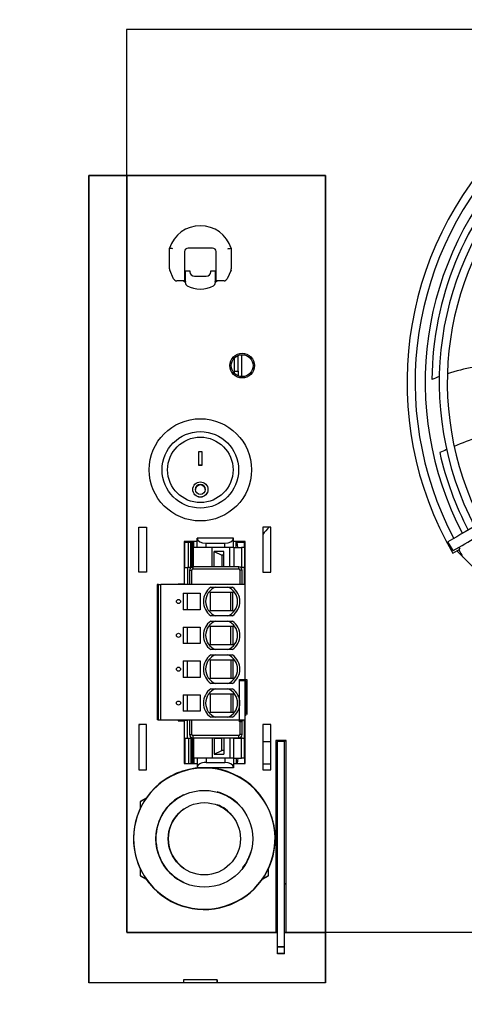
# Model space of a CAD drawing. Header units: inches. Extents: x -1 to 102, y 3 to 82.
# Tile 14 of 19: x 70.33 to 74.27, y 56.74 to 65.47. Entities that reach past the tile are written whole.
import ezdxf

# ---------------------------------------------------------------- set-up
doc = ezdxf.new("R2010")
doc.units = ezdxf.units.IN
doc.header["$LTSCALE"] = 12
doc.header["$MEASUREMENT"] = 0
doc.header["$PDSIZE"] = -1
doc.linetypes.add('SLD-Solid', pattern=[0])
for name, color, linetype in [('Default', 7, 'Continuous'), ('tangent', 7, 'Continuous'), ('visible', 7, 'Continuous')]:
    doc.layers.add(name, color=color, linetype=linetype)
doc.layers.add('DIMENSIONS', color=140, linetype='SLD-Solid', lineweight=25)
doc.layers.add('DIMENSIONS @ 1', color=140, linetype='SLD-Solid', lineweight=25)
doc.styles.add('ROMANS', font='romans.shx')
doc.dimstyles.new('FSTD1', dxfattribs={"dimtxt": 0.65, "dimasz": 0.7, "dimexe": 0.5, "dimexo": 0.5, "dimgap": 0.25, "dimtad": 1, "dimzin": 1, "dimdsep": 46, "dimtxsty": 'ROMANS', "dimcen": 0.5, "dimadec": 0, "dimazin": 0, "dimtfac": 1, "dimtmove": 0, "dimatfit": 3, "dimfxl": 0, "dimtolj": 1, "dimarcsym": 0})

# ---------------------------------------------------------------- blocks, each defined once
blk = doc.blocks.new('*D91')
at = {"layer": 'Defpoints', "color": 0}
for p in [(64.5351, 66.0553), (70.8764, 66.0553), (70.2774, 36.1053)]:
    blk.add_point(p, dxfattribs=at)
at = {"layer": 'DIMENSIONS', "color": 0, "lineweight": -2}
for p, q in [((70.3764, 66.0553), (64.0351, 66.0553)), ((64.5351, 36.8053), (64.5351, 65.3553)), ((68.7484, 36.1053), (64.0351, 36.1053)), ((69.7774, 36.1053), (69.7484, 36.1053))]:
    blk.add_line(p, q, dxfattribs=at)
at = {"layer": 'DIMENSIONS', "color": 0}
for points in [[(64.4185, 65.3553), (64.6518, 65.3553), (64.5351, 66.0553)], [(64.4185, 36.8053), (64.6518, 36.8053), (64.5351, 36.1053)]]:
    blk.add_solid(points, dxfattribs=at)
at = {"layer": 'DIMENSIONS', "color": 0, "char_height": 0.65, "attachment_point": 5, "rotation": 90, "style": 'ROMANS'}
for s, insert in [('\\A1;[760.7]', (65.2804, 51.0803)), ('\\A1;29.95', (63.9601, 51.0803))]:
    blk.add_mtext(s, dxfattribs=dict(at, insert=insert))
blk = doc.blocks.new('*D96')
at = {"layer": 'Defpoints', "color": 0}
for p in [(71.2774, 76.5633), (82.0774, 68.1053), (71.2774, 65.3833)]:
    blk.add_point(p, dxfattribs=at)
at = {"layer": 'DIMENSIONS', "color": 0, "lineweight": -2}
for p, q in [((71.2774, 65.8833), (71.2774, 77.0633)), ((82.0774, 68.6053), (82.0774, 77.0633)), ((81.3774, 76.5633), (71.9774, 76.5633))]:
    blk.add_line(p, q, dxfattribs=at)
at = {"layer": 'DIMENSIONS', "color": 0}
for points in [[(71.9774, 76.68), (71.9774, 76.4467), (71.2774, 76.5633)], [(81.3774, 76.68), (81.3774, 76.4467), (82.0774, 76.5633)]]:
    blk.add_solid(points, dxfattribs=at)
at = {"layer": 'DIMENSIONS', "color": 0, "char_height": 0.65, "attachment_point": 5, "style": 'ROMANS'}
for s, insert in [('\\A1;10.80', (76.6774, 77.1383)), ('\\A1;[274.3]', (76.6774, 75.8181))]:
    blk.add_mtext(s, dxfattribs=dict(at, insert=insert))
blk = doc.blocks.new('SE122')
at = {"layer": 'visible', "color": 7, "linetype": 'Continuous'}
for p, q in [((55.5346, 9.9906), (55.4646, 9.9906)), ((55.5346, 9.7906), (55.4646, 9.7906))]:
    blk.add_line(p, q, dxfattribs=at)
blk.add_arc((56.0287, 11.4122), 0.7, 136.72109, 143.69667, dxfattribs=at)
blk = doc.blocks.new('SE125')
at = {"layer": 'tangent', "color": 7, "linetype": 'Continuous'}
blk.add_line((54.7498, 10.1742), (54.7498, 10.1777), dxfattribs=at)
at = {"layer": 'visible', "color": 7, "linetype": 'Continuous'}
blk.add_line((54.3646, 10.1371), (54.3783, 10.1421), dxfattribs=at)
blk = doc.blocks.new('SE129')
at = {"layer": 'visible', "color": 7, "linetype": 'Continuous'}
for p, q in [((54.7674, 9.7958), (54.7742, 9.7958)), ((54.842, 9.7958), (54.8824, 9.7958)), ((55.2053, 9.7958), (55.2376, 9.7958)), ((55.3017, 9.7958), (55.3067, 9.7958))]:
    blk.add_line(p, q, dxfattribs=at)
blk = doc.blocks.new('SE130')
at = {"layer": 'visible', "color": 7, "linetype": 'Continuous'}
for p, q in [((54.8824, 11.7636), (54.7674, 11.7636)), ((55.3067, 11.7636), (55.2053, 11.7636))]:
    blk.add_line(p, q, dxfattribs=at)
blk = doc.blocks.new('SE135')
at = {"layer": 'tangent', "color": 7, "linetype": 'Continuous'}
for p, q in [((54.8505, 11.5405), (54.8505, 11.7104)), ((54.9612, 11.7104), (54.9612, 11.7485)), ((55.1265, 11.7104), (55.1265, 11.7485)), ((55.2073, 11.7104), (55.2073, 11.5405)), ((55.2741, 11.7104), (55.2741, 11.5332)), ((54.8505, 10.0222), (54.8505, 9.8451)), ((55.2073, 9.8451), (55.2073, 10.0222)), ((55.2741, 9.8451), (55.2741, 10.0222)), ((54.9612, 9.8451), (54.9612, 9.8069)), ((55.1265, 9.8451), (55.1265, 9.8069))]:
    blk.add_line(p, q, dxfattribs=at)
at = {"layer": 'visible', "color": 7, "linetype": 'Continuous'}
for p, q in [((54.8824, 11.794), (54.8824, 11.7953)), ((55.2053, 11.7953), (54.8824, 11.7953)), ((54.8824, 11.7104), (54.8824, 11.794)), ((55.2053, 11.794), (55.2053, 11.7953)), ((55.2053, 11.7104), (55.2053, 11.794)), ((54.7742, 11.7596), (54.8063, 11.7596)), ((54.7742, 11.5332), (54.7742, 11.7596)), ((54.8063, 11.7596), (54.8262, 11.7596)), ((54.8063, 11.5332), (54.8063, 11.7596)), ((54.8262, 11.7596), (54.8283, 11.7596)), ((54.8262, 11.5332), (54.8262, 11.7596)), ((54.8283, 11.7596), (54.8379, 11.7596)), ((54.8283, 11.5349), (54.8283, 11.7596)), ((54.8379, 11.7596), (54.842, 11.7596)), ((54.8379, 11.5395), (54.8379, 11.7596)), ((54.8415, 11.7104), (54.8505, 11.7104)), ((54.8415, 11.7104), (54.8415, 11.5402)), ((54.842, 11.7596), (54.8489, 11.7596)), ((54.842, 11.7104), (54.842, 11.7596)), ((54.8489, 11.7596), (54.8541, 11.7596)), ((54.8489, 11.7596), (54.8489, 11.7104)), ((55.0149, 11.7104), (54.8505, 11.7104)), ((54.8541, 11.7104), (54.8541, 11.7596)), ((54.9612, 11.7485), (55.1265, 11.7485)), ((55.0149, 11.5405), (55.0149, 11.7104)), ((55.1718, 11.7104), (55.0149, 11.7104)), ((55.1718, 11.5405), (55.1718, 11.7104)), ((55.2073, 11.7104), (55.1718, 11.7104)), ((55.2073, 11.7104), (55.2741, 11.7104)), ((55.2292, 11.7104), (55.2292, 11.7596)), ((55.2292, 11.7596), (55.2376, 11.7596)), ((55.2376, 11.7596), (55.3017, 11.7596)), ((55.2428, 11.7104), (55.2376, 11.7596)), ((55.3017, 11.7104), (55.2741, 11.7104)), ((55.3017, 11.7104), (55.3017, 11.7596)), ((55.3017, 11.7104), (55.3017, 11.5332)), ((55.3017, 11.7104), (55.3017, 11.5332)), ((55.033, 11.5405), (55.033, 11.6752)), ((55.033, 11.6752), (55.1025, 11.6427)), ((55.1025, 11.6427), (55.1025, 11.5405)), ((55.1186, 11.6424), (55.1025, 11.6427)), ((55.1186, 11.5405), (55.1186, 11.6767)), ((54.7742, 11.5332), (54.7978, 11.5332)), ((54.7978, 11.5332), (54.7978, 11.383)), ((54.8415, 11.5332), (54.7978, 11.5332)), ((55.2703, 11.5332), (55.2741, 11.5332)), ((55.2852, 11.5332), (55.2741, 11.5332)), ((55.3017, 11.5332), (55.2852, 11.5332)), ((55.3017, 11.383), (55.3017, 11.5332)), ((54.7407, 10.183), (54.7407, 10.1777)), ((54.7407, 10.1777), (54.7702, 10.1777)), ((54.7702, 10.183), (54.7702, 10.1777)), ((54.7978, 10.1777), (54.7702, 10.1777)), ((54.7978, 10.0222), (54.7978, 10.1777)), ((55.3017, 10.0222), (55.3017, 10.183)), ((54.7742, 10.0222), (54.7978, 10.0222)), ((54.7742, 10.0222), (54.7742, 9.7958)), ((54.7978, 10.0222), (54.8415, 10.0222)), ((54.8063, 10.0222), (54.8063, 9.7958)), ((54.8262, 10.0222), (54.8262, 9.7958)), ((54.8283, 10.0222), (54.8283, 9.7958)), ((54.8379, 10.0222), (54.8379, 9.7958)), ((54.8415, 10.0222), (54.8505, 10.0222)), ((54.8415, 10.0222), (54.8415, 9.8451)), ((55.0149, 10.0222), (54.8505, 10.0222)), ((55.033, 10.0222), (55.0149, 10.0222)), ((55.0149, 10.0222), (55.0149, 9.8451)), ((55.033, 10.0222), (55.1025, 10.0222)), ((55.033, 10.0222), (55.033, 9.8803)), ((55.1186, 10.0222), (55.1025, 10.0222)), ((55.1025, 9.9128), (55.1025, 10.0222)), ((55.1718, 10.0222), (55.1186, 10.0222)), ((55.1186, 10.0222), (55.1186, 9.8787)), ((55.2073, 10.0222), (55.1718, 10.0222)), ((55.1718, 10.0222), (55.1718, 9.8451)), ((55.2073, 10.0222), (55.2741, 10.0222)), ((55.2852, 10.0222), (55.2741, 10.0222)), ((55.2852, 10.0222), (55.3017, 10.0222)), ((55.3017, 9.8451), (55.3017, 10.0222)), ((55.033, 9.8803), (55.1025, 9.9128)), ((55.1186, 9.9131), (55.1025, 9.9128)), ((54.7742, 9.7958), (54.8063, 9.7958)), ((54.8063, 9.7958), (54.8262, 9.7958)), ((54.8262, 9.7958), (54.8283, 9.7958)), ((54.8283, 9.7958), (54.8379, 9.7958)), ((54.8379, 9.7958), (54.842, 9.7958)), ((54.8415, 9.8451), (54.8505, 9.8451)), ((54.842, 9.8451), (54.842, 9.7958)), ((54.842, 9.7958), (54.8489, 9.7958)), ((54.8489, 9.7958), (54.8489, 9.8451)), ((55.0149, 9.8451), (54.8505, 9.8451)), ((54.8541, 9.8451), (54.8541, 9.7958)), ((54.8824, 9.8451), (54.8824, 9.7615)), ((54.9612, 9.8069), (55.1265, 9.8069)), ((55.1718, 9.8451), (55.0149, 9.8451)), ((55.2073, 9.8451), (55.1718, 9.8451)), ((55.2053, 9.8451), (55.2053, 9.7615)), ((55.2073, 9.8451), (55.2741, 9.8451)), ((55.2292, 9.8451), (55.2292, 9.7958)), ((55.2355, 9.7958), (55.2376, 9.7958)), ((55.2428, 9.8451), (55.2376, 9.7958)), ((55.2376, 9.7958), (55.3017, 9.7958)), ((55.3017, 9.8451), (55.2741, 9.8451)), ((55.3017, 9.8451), (55.3017, 9.7958)), ((54.8824, 9.7615), (54.8824, 9.7602)), ((55.2053, 9.7602), (54.8824, 9.7602)), ((55.2053, 9.7615), (55.2053, 9.7602))]:
    blk.add_line(p, q, dxfattribs=at)
for centre, major_axis, ratio, start_param, end_param in [((54.9612, 11.794), (0.0787, 0), 0.57735, 3.141593, 4.712389), ((55.1265, 11.794), (0.0787, 0), 0.57735, 4.712389, 6.283185), ((55.2558, 11.6346), (-0.4843, 0.008), 0.085925, -1.282114, -1.091246), ((55.2558, 9.9209), (-0.4843, -0.008), 0.085925, 1.091246, 1.282114), ((54.9612, 9.7615), (0.0787, 0), 0.57735, 1.570796, 3.141593), ((55.1265, 9.7615), (0.0787, 0), 0.57735, 0, 1.570796)]:
    blk.add_ellipse(centre, major_axis=major_axis, ratio=ratio, start_param=start_param, end_param=end_param, dxfattribs=at)
blk = doc.blocks.new('SE145')
at = {"layer": 'tangent', "color": 7, "linetype": 'Continuous'}
for p, q in [((54.8454, 11.5405), (54.8454, 11.5208)), ((54.8454, 11.5208), (55.251, 11.5208)), ((55.251, 11.5208), (55.251, 11.5405)), ((54.8159, 11.5109), (54.8356, 11.5109)), ((54.8356, 11.383), (54.8356, 11.5109)), ((55.2608, 11.5109), (55.2608, 11.383)), ((55.2805, 11.5109), (55.2608, 11.5109)), ((54.5364, 11.383), (54.5364, 10.183)), ((54.56, 10.183), (54.56, 11.383)), ((54.8356, 10.055), (54.8356, 10.183)), ((55.2608, 10.183), (55.2608, 10.055)), ((54.8159, 10.055), (54.8356, 10.055)), ((54.8454, 10.0452), (54.8454, 10.0255)), ((55.251, 10.0452), (54.8454, 10.0452)), ((55.251, 10.0255), (55.251, 10.0452)), ((55.2805, 10.055), (55.2608, 10.055))]:
    blk.add_line(p, q, dxfattribs=at)
for centre, start, end in [((54.8454, 11.5109), 90, 180), ((55.251, 11.5109), 0, 90), ((54.8454, 10.055), 180, 270), ((55.251, 10.055), 270, 0)]:
    blk.add_arc(centre, 0.00984, start, end, dxfattribs=at)
at = {"layer": 'visible', "color": 7, "linetype": 'Continuous'}
for p, q in [((55.251, 11.5405), (54.8454, 11.5405)), ((54.8159, 11.5109), (54.8159, 11.383)), ((55.2805, 11.383), (55.2805, 11.5109)), ((54.5285, 11.383), (54.5285, 10.183)), ((54.5364, 11.383), (54.5285, 11.383)), ((54.5403, 11.383), (54.5364, 11.383)), ((54.5403, 11.383), (54.56, 11.383)), ((54.5403, 10.183), (54.5403, 11.383)), ((55.308, 11.383), (54.56, 11.383)), ((55.0028, 11.3594), (55.1959, 11.3594)), ((55.308, 10.183), (55.308, 11.383)), ((54.7588, 11.3058), (54.7588, 11.1601)), ((54.7588, 11.3058), (54.9104, 11.3058)), ((54.7976, 11.1601), (54.7976, 11.3058)), ((54.9104, 11.3058), (54.9104, 11.1601)), ((54.9903, 11.3214), (54.999, 11.3127)), ((54.999, 11.3127), (54.999, 11.1532)), ((55.1998, 11.3127), (54.999, 11.3127)), ((55.1818, 11.1532), (55.1818, 11.3127)), ((55.2084, 11.3214), (55.1998, 11.3127)), ((55.1998, 11.1532), (55.1998, 11.3127)), ((54.9104, 11.1601), (54.7588, 11.1601)), ((54.999, 11.1532), (54.9903, 11.1446)), ((54.999, 11.1532), (55.1998, 11.1532)), ((55.1959, 11.1066), (55.0028, 11.1066)), ((55.1998, 11.1532), (55.2084, 11.1446)), ((54.7588, 11.0058), (54.7588, 10.8601)), ((54.7588, 11.0058), (54.9104, 11.0058)), ((54.7976, 10.8601), (54.7976, 11.0058)), ((54.9104, 11.0058), (54.9104, 10.8601)), ((54.9903, 11.0214), (54.999, 11.0127)), ((55.1998, 11.0127), (54.999, 11.0127)), ((54.999, 11.0127), (54.999, 10.8532)), ((55.0028, 11.0594), (55.1959, 11.0594)), ((55.1818, 10.8532), (55.1818, 11.0127)), ((55.1998, 11.0127), (55.2084, 11.0214)), ((55.1998, 11.0127), (55.1998, 10.8532)), ((54.9104, 10.8601), (54.7588, 10.8601)), ((54.999, 10.8532), (54.9903, 10.8446)), ((54.999, 10.8532), (55.1998, 10.8532)), ((55.1998, 10.8532), (55.2084, 10.8446)), ((55.1959, 10.8066), (55.0028, 10.8066)), ((55.0028, 10.7594), (55.1959, 10.7594)), ((54.7588, 10.7058), (54.7588, 10.5601)), ((54.7588, 10.7058), (54.9104, 10.7058)), ((54.7976, 10.5601), (54.7976, 10.7058)), ((54.9104, 10.7058), (54.9104, 10.5601)), ((54.9903, 10.7214), (54.999, 10.7127)), ((54.999, 10.7127), (54.999, 10.5532)), ((55.1998, 10.7127), (54.999, 10.7127)), ((55.1818, 10.7127), (55.1818, 10.5532)), ((55.1998, 10.7127), (55.2084, 10.7214)), ((55.1998, 10.7127), (55.1998, 10.5532)), ((54.9104, 10.5601), (54.7588, 10.5601)), ((54.999, 10.5532), (54.9903, 10.5446)), ((54.999, 10.5532), (55.1998, 10.5532)), ((55.1959, 10.5066), (55.0028, 10.5066)), ((55.1998, 10.5532), (55.2084, 10.5446)), ((54.7588, 10.4058), (54.7588, 10.2601)), ((54.7588, 10.4058), (54.9104, 10.4058)), ((54.7976, 10.2601), (54.7976, 10.4058)), ((54.9104, 10.4058), (54.9104, 10.2601)), ((54.9903, 10.4214), (54.999, 10.4127)), ((54.999, 10.4127), (54.999, 10.2532)), ((55.1998, 10.4127), (54.999, 10.4127)), ((55.0028, 10.4594), (55.1959, 10.4594)), ((55.1818, 10.4127), (55.1818, 10.2532)), ((55.1998, 10.4127), (55.2084, 10.4214)), ((55.1998, 10.4127), (55.1998, 10.2532)), ((54.9104, 10.2601), (54.7588, 10.2601)), ((54.999, 10.2532), (54.9903, 10.2446)), ((54.999, 10.2532), (55.1998, 10.2532)), ((55.2084, 10.2446), (55.1998, 10.2532)), ((54.5364, 10.183), (54.5285, 10.183)), ((54.5364, 10.183), (54.5403, 10.183)), ((54.5403, 10.183), (54.56, 10.183)), ((54.56, 10.183), (55.308, 10.183)), ((54.8159, 10.183), (54.8159, 10.055)), ((55.1959, 10.2066), (55.0028, 10.2066)), ((55.2805, 10.055), (55.2805, 10.183)), ((54.8454, 10.0255), (55.251, 10.0255))]:
    blk.add_line(p, q, dxfattribs=at)
for centre in [(54.7175, 11.233), (54.7175, 10.933), (54.7175, 10.633), (54.7175, 10.333)]:
    blk.add_circle(centre, 0.018, dxfattribs=at)
for centre, radius, start, end in [((54.8454, 11.5109), 0.0295, 90, 180), ((55.251, 11.5109), 0.0295, 0, 90), ((55.0935, 11.233), 0.1555, 125.64353, 234.35647), ((55.0935, 11.233), 0.1358, 111.49731, 248.50269), ((55.1053, 11.233), 0.1358, 291.49731, 68.50269), ((55.1053, 11.233), 0.1555, 305.64353, 54.35647), ((55.0935, 10.933), 0.1555, 125.64353, 234.35647), ((55.0935, 10.933), 0.1358, 111.49731, 248.50269), ((55.1053, 10.933), 0.1358, 291.49731, 68.50269), ((55.1053, 10.933), 0.1555, 305.64353, 54.35647), ((55.0935, 10.633), 0.1555, 125.64353, 234.35647), ((55.0935, 10.633), 0.1358, 111.49731, 248.50269), ((55.1053, 10.633), 0.1358, 291.49731, 68.50269), ((55.1053, 10.633), 0.1555, 305.64353, 54.35647), ((55.0935, 10.333), 0.1555, 125.64353, 234.35647), ((55.0935, 10.333), 0.1358, 111.49731, 248.50269), ((55.1053, 10.333), 0.1358, 291.49731, 68.50269), ((55.1053, 10.333), 0.1555, 305.64353, 54.35647), ((54.8454, 10.055), 0.0295, 180, 270), ((55.251, 10.055), 0.0295, 270, 0)]:
    blk.add_arc(centre, radius, start, end, dxfattribs=at)

msp = doc.modelspace()

# ---------------------------------------------------------------- linework, layer by layer
for p, q in [((71.2774, 65.3833), (71.2774, 57.3833)), ((79.9214, 65.3833), (71.2774, 65.3833)), ((73.04, 64.0895), (70.9438, 64.0895)), ((70.9438, 64.0895), (70.9438, 56.9366)), ((70.9438, 56.9336), (70.9438, 64.0895)), ((70.9438, 64.0895), (73.04, 64.0895)), ((71.2804, 64.0895), (71.2804, 57.3803)), ((73.04, 56.9366), (73.04, 64.0895)), ((73.04, 64.0895), (73.04, 56.9336)), ((71.6574, 63.2619), (71.6574, 63.4444)), ((71.6574, 63.2619), (71.6574, 63.4444)), ((72.0404, 63.4444), (71.8224, 63.4444)), ((72.0404, 63.4444), (71.8224, 63.4444)), ((72.2054, 63.4444), (72.2054, 63.2619)), ((72.2054, 63.4444), (72.2054, 63.2619)), ((71.7924, 63.4144), (71.7924, 63.1854)), ((71.7924, 63.4144), (71.7924, 63.1854)), ((72.0704, 63.1854), (72.0704, 63.4144)), ((72.0704, 63.1854), (72.0704, 63.4144)), ((71.6944, 63.1731), (71.6601, 63.2496)), ((71.6944, 63.1731), (71.6601, 63.2496)), ((71.7924, 63.1854), (71.7924, 63.1554)), ((71.7924, 63.1854), (71.7924, 63.1554)), ((71.7989, 63.1381), (71.7989, 63.2444)), ((71.7989, 63.2444), (71.8289, 63.2444)), ((71.7989, 63.1381), (71.7989, 63.2444)), ((71.7989, 63.2444), (71.8289, 63.2444)), ((71.8289, 63.2444), (71.8389, 63.2444)), ((71.8289, 63.2444), (71.8389, 63.2444)), ((71.8389, 63.2444), (71.8389, 63.2364)), ((71.8389, 63.2444), (71.8389, 63.2364)), ((71.8789, 63.1964), (71.9839, 63.1964)), ((71.8789, 63.1964), (71.9839, 63.1964)), ((72.0239, 63.2364), (72.0239, 63.2444)), ((72.0239, 63.2444), (72.0339, 63.2444)), ((72.0239, 63.2364), (72.0239, 63.2444)), ((72.0239, 63.2444), (72.0339, 63.2444)), ((72.0339, 63.2444), (72.0639, 63.2444)), ((72.0339, 63.2444), (72.0639, 63.2444)), ((72.0639, 63.2444), (72.0639, 63.1381)), ((72.0639, 63.2444), (72.0639, 63.1381)), ((72.0704, 63.1554), (72.0704, 63.1854)), ((72.0704, 63.1554), (72.0704, 63.1854)), ((72.2028, 63.2496), (72.1684, 63.1731)), ((72.2028, 63.2496), (72.1684, 63.1731)), ((71.7924, 63.1554), (71.7218, 63.1554)), ((71.7924, 63.1554), (71.7218, 63.1554)), ((72.141, 63.1554), (72.0704, 63.1554)), ((72.141, 63.1554), (72.0704, 63.1554)), ((72.2346, 62.3545), (72.2346, 62.474)), ((72.2346, 62.3545), (72.2346, 62.474)), ((72.2676, 62.3545), (72.2676, 62.4947)), ((72.2676, 62.3545), (72.2676, 62.4947)), ((72.2996, 62.3069), (72.2996, 62.5009)), ((72.2996, 62.3069), (72.2996, 62.5009)), ((72.2346, 62.3545), (72.2676, 62.3545)), ((72.2346, 62.3338), (72.2346, 62.3545)), ((72.2346, 62.3545), (72.2676, 62.3545)), ((72.2346, 62.3338), (72.2346, 62.3545)), ((72.2676, 62.3145), (72.2638, 62.3145)), ((72.2676, 62.3145), (72.2638, 62.3145)), ((72.2676, 62.3545), (72.2676, 62.3145)), ((72.2676, 62.3545), (72.2676, 62.3145)), ((72.2676, 62.3131), (72.2676, 62.3145)), ((72.2676, 62.3131), (72.2676, 62.3145)), ((71.9189, 61.6427), (71.9439, 61.6427)), ((71.9189, 61.5176), (71.9189, 61.6427)), ((71.9189, 61.6427), (71.9439, 61.6427)), ((71.9189, 61.5176), (71.9189, 61.6427)), ((71.9439, 61.6427), (71.9439, 61.5176)), ((71.9439, 61.6427), (71.9439, 61.5176)), ((71.9439, 61.5207), (71.9189, 61.5207)), ((71.9439, 61.5207), (71.9189, 61.5207)), ((71.9439, 61.5176), (71.9189, 61.5176)), ((71.9439, 61.5176), (71.9189, 61.5176)), ((71.8884, 61.3073), (71.8884, 61.3062)), ((71.8884, 61.3073), (71.8884, 61.3062)), ((71.9744, 61.3062), (71.9744, 61.3073)), ((71.9744, 61.3062), (71.9744, 61.3073)), ((74.1693, 60.7647), (74.1243, 60.8426)), ((74.166, 60.7413), (74.2283, 60.7773)), ((74.2023, 60.7623), (75.3034, 59.6612)), ((72.2792, 59.2476), (72.2792, 59.6226)), ((72.2792, 59.6226), (72.3422, 59.6226)), ((72.2792, 59.2468), (72.2792, 59.6218)), ((72.2792, 59.6218), (72.3422, 59.6218)), ((72.2792, 59.2558), (72.2792, 59.6108)), ((72.3352, 59.6108), (72.2792, 59.6108)), ((72.3352, 59.301), (72.3352, 59.6108)), ((72.3422, 59.6226), (72.3422, 59.3118)), ((72.3422, 59.6218), (72.3422, 59.3111)), ((72.3091, 59.2558), (72.2792, 59.2558)), ((72.3034, 59.2476), (72.2792, 59.2476)), ((72.3041, 59.2468), (72.2792, 59.2468)), ((72.6926, 59.0819), (72.5986, 59.0819)), ((72.5986, 59.0819), (72.5986, 58.8765)), ((72.5986, 59.0819), (72.5986, 57.3833)), ((72.6926, 59.0819), (72.5986, 59.0819)), ((72.5986, 59.0819), (72.5986, 58.8735)), ((72.5986, 59.0819), (72.5986, 57.3803)), ((72.6146, 59.0819), (72.6146, 59.0719)), ((72.6146, 59.0819), (72.6146, 59.0719)), ((72.6766, 59.0719), (72.6146, 59.0719)), ((72.6146, 57.254), (72.6146, 59.0719)), ((72.6146, 58.8894), (72.6146, 59.0719)), ((72.6766, 59.0719), (72.6146, 59.0719)), ((72.6146, 57.251), (72.6146, 59.0719)), ((72.6146, 58.8894), (72.6146, 59.0719)), ((72.6766, 59.0819), (72.6766, 59.0719)), ((72.6766, 57.254), (72.6766, 59.0819)), ((72.6766, 59.0819), (72.6766, 59.0719)), ((72.6766, 58.9461), (72.6766, 59.0719)), ((72.6766, 57.251), (72.6766, 59.0719)), ((72.6766, 58.9461), (72.6766, 59.0719)), ((72.6926, 57.3833), (72.6926, 59.0819)), ((72.6926, 58.9596), (72.6926, 59.0819)), ((72.6926, 57.3803), (72.6926, 59.0819)), ((72.6926, 58.9596), (72.6926, 59.0819)), ((71.4518, 58.5725), (71.3989, 58.5419)), ((71.4518, 58.5695), (71.3989, 58.5389)), ((71.3989, 58.5419), (71.3989, 58.4809)), ((71.3989, 58.5389), (71.3989, 58.4779)), ((71.3989, 57.9477), (71.3989, 57.8867)), ((71.3989, 57.9447), (71.3989, 57.8837)), ((72.5339, 57.8867), (72.5339, 57.9477)), ((72.5339, 57.8837), (72.5339, 57.9447)), ((71.3989, 57.8867), (71.4518, 57.8561)), ((71.3989, 57.8837), (71.4518, 57.8531)), ((72.481, 57.8561), (72.5339, 57.8867)), ((72.481, 57.8531), (72.5339, 57.8837)), ((72.6146, 57.838), (72.5986, 57.8287)), ((72.6146, 57.835), (72.5986, 57.8257)), ((72.6146, 57.8134), (72.5986, 57.8134)), ((72.6146, 57.8104), (72.5986, 57.8104)), ((72.6926, 57.8134), (72.6766, 57.8134)), ((72.6926, 57.8104), (72.6766, 57.8104)), ((71.2804, 57.3833), (72.121, 57.3833)), ((71.2804, 57.3803), (71.7814, 57.3803)), ((71.7814, 57.3803), (72.6146, 57.3803)), ((72.121, 57.3833), (72.6146, 57.3833)), ((72.6146, 57.389), (72.5986, 57.389)), ((72.6146, 57.386), (72.5986, 57.386)), ((72.6766, 57.3833), (76.7435, 57.3833)), ((72.6766, 57.3803), (73.04, 57.3803)), ((72.6766, 57.254), (72.6146, 57.254)), ((72.6146, 57.1961), (72.6146, 57.254)), ((72.6766, 57.251), (72.6146, 57.251)), ((72.6146, 57.1931), (72.6146, 57.251)), ((72.6766, 57.1961), (72.6766, 57.254)), ((72.6766, 57.1931), (72.6766, 57.251)), ((72.6766, 57.1961), (72.6146, 57.1961)), ((72.6766, 57.1931), (72.6146, 57.1931)), ((70.9438, 56.9366), (73.04, 56.9366)), ((73.04, 56.9336), (70.9438, 56.9336)), ((72.0814, 56.9622), (71.7814, 56.9622)), ((71.7814, 56.9622), (71.7814, 56.9336)), ((72.0814, 56.9336), (72.0814, 56.9622))]:
    msp.add_line(p, q)
for centre, radius in [((72.3016, 62.4039), 0.1095), ((72.3016, 62.4039), 0.1095), ((72.3016, 62.4039), 0.097), ((72.3016, 62.4039), 0.097), ((71.9314, 61.4803), 0.453), ((71.9314, 61.4803), 0.453), ((71.9314, 61.4803), 0.3385), ((71.9314, 61.4803), 0.3385), ((71.9314, 61.4803), 0.29), ((71.9314, 61.4803), 0.29), ((71.9314, 61.3057), 0.0673), ((71.9314, 61.3057), 0.0673), ((71.9314, 61.306), 0.0431), ((71.9314, 61.306), 0.0431), ((71.9664, 58.2113), 0.429), ((71.9664, 58.2113), 0.32)]:
    msp.add_circle(centre, radius)
for centre, radius, start, end in [((76.7964, 62.2553), 3.035, 60.07655, 209.92298), ((76.7964, 62.2553), 2.963, 62.18122, 207.81651), ((76.7964, 62.2553), 2.874, 135.89651, 207.74911), ((76.7964, 62.2553), 2.815, 135.91673, 179.48373), ((76.7964, 62.2553), 2.75, 135.94092, 207.65303), ((76.7964, 62.2553), 2.678, 135.9651, 207.58374), ((71.9314, 63.3553), 0.2881, 18.01989, 161.98011), ((71.9314, 63.3553), 0.2881, 18.01989, 161.98011), ((71.8224, 63.4144), 0.03, 90, 180), ((71.8224, 63.4144), 0.03, 90, 180), ((72.0404, 63.4144), 0.03, 0, 90), ((72.0404, 63.4144), 0.03, 0, 90), ((71.6874, 63.2619), 0.03, 180, 204.22775), ((71.6874, 63.2619), 0.03, 180, 204.22775), ((72.1754, 63.2619), 0.03, 335.77225, 0), ((72.1754, 63.2619), 0.03, 335.77225, 0), ((71.7218, 63.1854), 0.03, 204.22775, 270), ((71.7218, 63.1854), 0.03, 204.22775, 270), ((71.9314, 63.3214), 0.2044, 227.15055, 229.58854), ((71.9314, 63.3214), 0.2044, 227.15055, 229.58854), ((71.8789, 63.2364), 0.04, 180, 270), ((71.8789, 63.2364), 0.04, 180, 270), ((71.9839, 63.2364), 0.04, 270, 0), ((71.9839, 63.2364), 0.04, 270, 0), ((71.9314, 63.3214), 0.2044, 310.41146, 312.84945), ((71.9314, 63.3214), 0.2044, 310.41146, 312.84945), ((72.141, 63.1854), 0.03, 270, 335.77225), ((72.141, 63.1854), 0.03, 270, 335.77225), ((71.9314, 63.3553), 0.25, 233.07927, 237.99455), ((71.9314, 63.3553), 0.25, 233.07927, 237.99455), ((71.9314, 63.3553), 0.244, 234.99744, 237.92086), ((71.9314, 63.3553), 0.244, 234.99744, 237.92086), ((71.8289, 63.1381), 0.03, 180, 240.78454), ((71.8289, 63.1381), 0.03, 180, 240.78454), ((71.9314, 63.3214), 0.24, 240.78454, 299.21546), ((71.9314, 63.3214), 0.24, 240.78454, 299.21546), ((72.0339, 63.1381), 0.03, 299.21546, 0), ((72.0339, 63.1381), 0.03, 299.21546, 0), ((71.9314, 63.3553), 0.244, 302.07914, 305.00256), ((71.9314, 63.3553), 0.244, 302.07914, 305.00256), ((71.9314, 63.3553), 0.25, 302.00545, 306.92073), ((71.9314, 63.3553), 0.25, 302.00545, 306.92073), ((74.6406, 60.7136), 1.7, 99.84073, 107.8496), ((74.6406, 60.7136), 1.7, 110.44045, 112.80895), ((75.8065, 57.7625), 4.25, 109.40207, 112.51576), ((75.8065, 57.7625), 4.25, 113.50343, 114.39655), ((76.7964, 62.2553), 2.815, 192.77131, 207.70722), ((71.9314, 61.3071), 0.0433, 0.24357, 179.76623), ((71.9314, 61.3071), 0.0433, 0.24357, 179.76623), ((76.7964, 62.2553), 2.974, 209.91984, 211.3487), ((76.7964, 62.2553), 2.963, 209.55982, 209.92218), ((71.9664, 58.2113), 0.627, 334.83725, 252.83912), ((71.9664, 58.2143), 0.627, 107.16088, 252.83912), ((71.9664, 58.2143), 0.627, 334.83725, 145.16275), ((71.9664, 58.2113), 0.627, 45.94014, 79.43137), ((71.9664, 58.2143), 0.429, 115.54599, 244.45401), ((71.9664, 58.2113), 0.429, 115.54599, 244.45401), ((71.9664, 58.2143), 0.429, 42.91288, 74.45083), ((71.9664, 58.2113), 0.429, 42.91288, 74.45083), ((71.9664, 58.2143), 0.32, 125.31877, 234.68123), ((71.9664, 58.2113), 0.32, 125.31877, 234.68123), ((71.9664, 58.2143), 0.32, 38.61972, 68.93818), ((71.9664, 58.2113), 0.32, 38.61972, 68.93818), ((71.9664, 58.2143), 0.627, 0, 16.23367), ((71.9664, 58.2113), 0.627, 0, 16.23367), ((71.9664, 58.2143), 0.627, 214.83725, 0), ((71.9664, 58.2113), 0.627, 214.83725, 0), ((71.9664, 58.2143), 0.429, 322.96832, 343.37919), ((71.9664, 58.2113), 0.429, 322.96832, 343.37919), ((74.4314, 56.9622), 2.35, 180, 180.69867)]:
    msp.add_arc(centre, radius, start, end)
for points, knots in [([(78.2091, 64.9274), (78.1664, 64.8534), (78.1006, 64.7395), (78.002, 64.5686), (77.9248, 64.4349), (77.8613, 64.325), (77.8053, 64.228), (77.75, 64.1322), (77.6086, 63.8873), (77.3926, 63.5133), (77.1057, 63.0157), (76.897, 62.656), (76.7767, 62.4455), (76.7393, 62.3823), (76.7242, 62.3535), (76.6987, 62.3266), (76.6581, 62.3063), (76.6105, 62.2777), (76.535, 62.2346), (76.3992, 62.1559), (76.214, 62.0491), (76.009, 61.9307), (75.8444, 61.8357), (75.7105, 61.7584), (75.5952, 61.6918), (75.4647, 61.6165), (75.3081, 61.5261), (75.124, 61.4198), (74.9125, 61.2977), (74.6756, 61.1609), (74.4046, 61.0045), (74.232, 60.9048), (74.1243, 60.8426)], [0, 0, 0, 0, 0.038965, 0.071371, 0.09722, 0.116795, 0.134952, 0.153449, 0.172284, 0.276837, 0.370159, 0.460468, 0.485527, 0.491789, 0.497311, 0.501794, 0.510125, 0.519838, 0.529723, 0.553706, 0.598598, 0.637004, 0.672453, 0.693962, 0.714594, 0.739279, 0.769533, 0.805355, 0.845959, 0.891934, 0.943281, 1, 1, 1, 1]), ([(71.6874, 63.4395), (71.6835, 63.4402), (71.6796, 63.4408), (71.6724, 63.442), (71.669, 63.4426), (71.6635, 63.4435), (71.6612, 63.4438), (71.6582, 63.4443), (71.6574, 63.4444), (71.6574, 63.4444)], [0, 0, 0, 0, 0.25, 0.25, 0.5, 0.5, 0.75, 0.75, 1, 1, 1, 1]), ([(71.6874, 63.4395), (71.6835, 63.4402), (71.6796, 63.4408), (71.6724, 63.442), (71.669, 63.4426), (71.6635, 63.4435), (71.6612, 63.4438), (71.6582, 63.4443), (71.6574, 63.4444), (71.6574, 63.4444)], [0, 0, 0, 0, 0.25, 0.25, 0.5, 0.5, 0.75, 0.75, 1, 1, 1, 1]), ([(72.1754, 63.4395), (72.1793, 63.4402), (72.1833, 63.4408), (72.1904, 63.442), (72.1938, 63.4426), (72.1993, 63.4435), (72.2016, 63.4438), (72.2046, 63.4443), (72.2054, 63.4444), (72.2054, 63.4444)], [0, 0, 0, 0, 0.25, 0.25, 0.5, 0.5, 0.75, 0.75, 1, 1, 1, 1]), ([(72.1754, 63.4395), (72.1793, 63.4402), (72.1833, 63.4408), (72.1904, 63.442), (72.1938, 63.4426), (72.1993, 63.4435), (72.2016, 63.4438), (72.2046, 63.4443), (72.2054, 63.4444), (72.2054, 63.4444)], [0, 0, 0, 0, 0.25, 0.25, 0.5, 0.5, 0.75, 0.75, 1, 1, 1, 1]), ([(74.1693, 60.7647), (74.2439, 60.8077), (74.3586, 60.874), (74.5306, 60.9733), (74.665, 61.0508), (74.7753, 61.1146), (74.8731, 61.171), (74.9698, 61.2268), (75.217, 61.3696), (75.5404, 61.5562), (75.9376, 61.7857), (76.2545, 61.9682), (76.5034, 62.1133), (76.6591, 62.2011), (76.7224, 62.2396), (76.75, 62.2519), (76.7597, 62.2637), (76.7608, 62.2651)], [0, 0, 0, 0, 0.078445, 0.143556, 0.195333, 0.234495, 0.271108, 0.308409, 0.346399, 0.557051, 0.682439, 0.805969, 0.923116, 0.971766, 0.983917, 0.998368, 1, 1, 1, 1]), ([(71.9984, 61.3073), (71.9984, 61.2895), (71.9913, 61.2718), (71.9668, 61.2464), (71.9493, 61.2387), (71.914, 61.2385), (71.8966, 61.246), (71.8717, 61.2714), (71.8645, 61.2891), (71.8644, 61.3069), (71.8644, 61.3071), (71.8644, 61.3072)], [0, 0, 0, 0, 0.125, 0.125, 0.25, 0.25, 0.375, 0.375, 0.5, 0.5, 0.5011174, 0.5011174, 0.5011174, 0.5011174]), ([(71.9984, 61.3073), (71.9984, 61.2895), (71.9913, 61.2718), (71.9668, 61.2464), (71.9493, 61.2387), (71.914, 61.2385), (71.8966, 61.246), (71.8717, 61.2714), (71.8645, 61.2891), (71.8644, 61.3069), (71.8644, 61.3071), (71.8644, 61.3072)], [0, 0, 0, 0, 0.125, 0.125, 0.25, 0.25, 0.375, 0.375, 0.5, 0.5, 0.5011174, 0.5011174, 0.5011174, 0.5011174])]:
    msp.add_open_spline(points, degree=3, knots=knots)
at = {"layer": 'visible', "color": 7, "linetype": 'Continuous'}
for p, q in [((71.3851, 60.5731), (71.3851, 60.9731)), ((71.3851, 60.9731), (71.4551, 60.9731)), ((71.4551, 60.9731), (71.4551, 60.5731)), ((72.4851, 60.9731), (72.4851, 60.5731)), ((72.5551, 60.9731), (72.4851, 60.9731)), ((72.5551, 60.5731), (72.5551, 60.9731)), ((71.7878, 60.8446), (71.7878, 60.4662)), ((72.3272, 60.464), (72.3272, 60.8446)), ((71.4551, 60.5731), (71.3851, 60.5731)), ((72.4851, 60.5731), (72.5551, 60.5731)), ((71.7878, 60.4662), (71.7347, 60.4662)), ((71.7347, 60.4662), (71.7347, 60.464)), ((71.7347, 59.264), (71.7347, 59.2552)), ((71.7347, 59.2552), (71.7878, 59.2552)), ((71.7878, 59.2552), (71.7878, 58.8768)), ((72.3272, 58.8768), (72.3272, 59.264)), ((71.3851, 59.2231), (71.3851, 58.8231)), ((71.4551, 59.2231), (71.3851, 59.2231)), ((71.4551, 58.8231), (71.4551, 59.2231)), ((72.4851, 59.2231), (72.4851, 58.8231)), ((72.5551, 59.2231), (72.4851, 59.2231)), ((72.5551, 58.8231), (72.5551, 59.2231)), ((71.3851, 58.8231), (71.4551, 58.8231)), ((72.4851, 58.8231), (72.5551, 58.8231))]:
    msp.add_line(p, q, dxfattribs=at)

# ---------------------------------------------------------------- block references
at = {"layer": 'Default'}
for name in ['SE122', 'SE135', 'SE130', 'SE145', 'SE125', 'SE129']:
    msp.add_blockref(name, (17.0205, 49.081), dxfattribs=at)

# ---------------------------------------------------------------- dimensions: what is measured, and where the dimension line sits
at = {"layer": 'DIMENSIONS @ 1'}
dim = msp.add_linear_dim(base=(71.2774, 76.5633), p1=(82.0774, 68.1053), p2=(71.2774, 65.3833), dimstyle='FSTD1', override={"dimscale": 1, "dimpost": '\\X', "dimtix": 0, "dimtofl": 1, "dimtmove": 0, "dimatfit": 3}, dxfattribs=at)
dim.commit()
dim.dimension.update_dxf_attribs({"geometry": '*D96', "text_midpoint": (76.6774, 76.5633)})
dim = msp.add_linear_dim(base=(64.5351, 66.0553), p1=(70.2774, 36.1053), p2=(70.8764, 66.0553), angle=90, dimstyle='FSTD1', override={"dimscale": 1, "dimpost": '<>\\X', "dimtix": 0, "dimtofl": 1, "dimtmove": 0, "dimatfit": 3}, dxfattribs=at)
dim.commit()
dim.dimension.update_dxf_attribs({"geometry": '*D91', "text_midpoint": (64.5351, 51.0803)})

doc.saveas('drawing.dxf')
